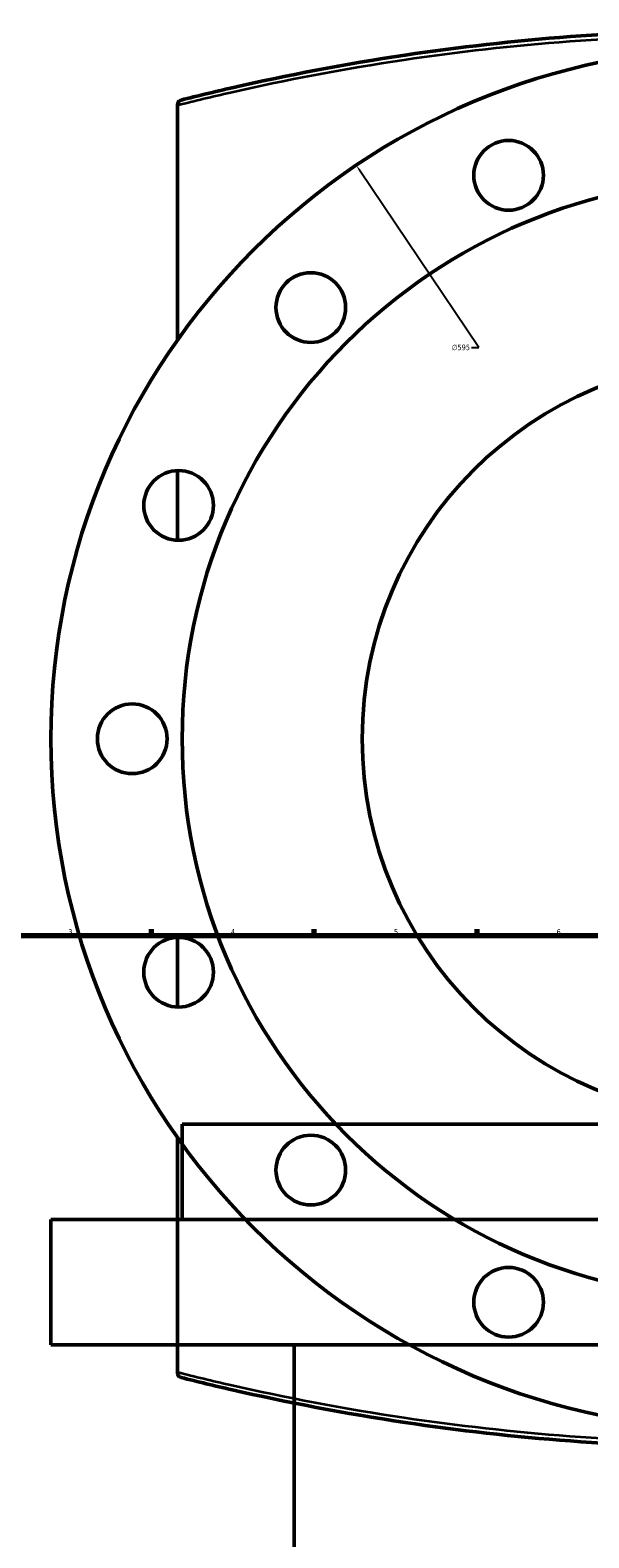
# Model space of a CAD drawing. Header units: millimetres. Extents: x -674 to 1234, y -345 to 975.
# Tile 10 of 13: x 158 to 399, y 315 to 964. Entities that reach past the tile are written whole.
import ezdxf

# ---------------------------------------------------------------- set-up
doc = ezdxf.new("R2010")
doc.units = ezdxf.units.MM
for name, color, linetype, lineweight in [('Border (ANSI)', 7, 'Continuous', 70), ('Dimension (ANSI)', 7, 'Continuous', 25), ('Visible (ANSI)', 7, 'Continuous', 50), ('Visible Narrow (ANSI)', 7, 'Continuous', 35)]:
    doc.layers.add(name, color=color, linetype=linetype, lineweight=lineweight)
doc.styles.add('Note Text (ANSI)', font='tahoma.ttf')
doc.dimstyles.new('Default - mm (ANSI)', dxfattribs={"dimtxt": 2.4, "dimasz": 2.5, "dimexe": 3.175, "dimexo": 1.6002, "dimgap": 0.8, "dimtad": 0, "dimtoh": 1, "dimdec": 0, "dimrnd": 1e-08, "dimzin": 4, "dimdsep": 46, "dimtxsty": 'Note Text (ANSI)', "dimcen": 0.09, "dimdle": 10, "dimclrd": 256, "dimclre": 256, "dimclrt": 5, "dimadec": 1, "dimazin": 1, "dimtfac": 1.27, "dimtofl": 0, "dimtmove": 0, "dimatfit": 3, "dimfxl": 1, "dimtolj": 1, "dimtzin": 4, "dimlwd": -1, "dimlwe": -1, "dimarcsym": 0})

# ---------------------------------------------------------------- blocks, each defined once
blk = doc.blocks.new('Borders Default Border')
at = {"layer": 'Border (ANSI)'}
for p, q in [((210.25, 574), (210.25, 576.8)), ((280.33, 574), (280.33, 576.8)), ((350.42, 574), (350.42, 576.8))]:
    blk.add_line(p, q, dxfattribs=at)
at = {"layer": 'Border (ANSI)', "flags": 128}
blk.add_lwpolyline([(20, 20), (20, 574), (821, 574), (821, 20), (20, 20)], dxfattribs=at)
at = {"layer": 'Border (ANSI)', "color": 5, "true_color": 0x0000ff, "char_height": 2.4, "attachment_point": 7, "style": 'Note Text (ANSI)'}
for s, insert in [('3', (174.46, 574.35)), ('4', (244.45, 574.4)), ('6', (384.69, 574.35)), ('5', (314.67, 574.35))]:
    blk.add_mtext(s, dxfattribs=dict(at, insert=insert))
blk = doc.blocks.new('*D8')
at = {"layer": 'Defpoints', "color": 0, "transparency": 16777216}
for p in [(298.45, 905.57), (630.52, 411.86)]:
    blk.add_point(p, dxfattribs=at)
at = {"layer": 'Dimension (ANSI)', "transparency": 16777216}
for p, q in [((351.23, 827.1), (299.84, 903.49)), ((348.03, 827.1), (351.23, 827.1))]:
    blk.add_line(p, q, dxfattribs=at)
blk.add_solid([(300.19, 903.73), (299.49, 903.26), (298.45, 905.57)], dxfattribs=at)
at = {"layer": 'Dimension (ANSI)', "color": 5, "transparency": 16777216, "insert": (339.53, 828.39), "char_height": 2.4, "attachment_point": 1, "style": 'Note Text (ANSI)'}
blk.add_mtext('\\A1;∅595', dxfattribs=at)

msp = doc.modelspace()

# ---------------------------------------------------------------- linework, layer by layer
at = {"layer": 'Visible (ANSI)'}
for p, q in [((221.48, 931.66), (221.48, 931.45)), ((221.48, 830.34), (221.48, 931.45)), ((221.48, 744.18), (221.48, 774.16)), ((221.48, 543.27), (221.48, 573.25)), ((221.48, 385.98), (221.48, 487.08)), ((705.48, 492.86), (223.48, 492.86)), ((223.48, 451.86), (223.48, 492.86)), ((761.98, 451.86), (166.98, 451.86)), ((166.98, 397.86), (166.98, 451.86)), ((761.98, 397.86), (166.98, 397.86)), ((271.68, 180.36), (271.68, 397.86)), ((221.48, 385.98), (221.48, 385.77))]:
    msp.add_line(p, q, dxfattribs=at)
for centre, radius in [((464.48, 658.71), 297.5), ((364.03, 901.23), 15), ((464.48, 658.71), 241), ((278.87, 844.33), 15), ((464.48, 658.71), 163.5), ((221.96, 759.17), 15), ((201.98, 658.71), 15), ((221.96, 558.26), 15), ((278.87, 473.1), 15), ((364.03, 416.19), 15)]:
    msp.add_circle(centre, radius, dxfattribs=at)
for points, knots in [([(705.97, 933.6), (698.82, 935.41), (691.49, 937.18), (660.59, 944.26), (635.6, 949.07), (586.52, 956.39), (562.67, 959.1), (514.04, 962.77), (489.26, 963.71), (464.48, 963.71), (439.71, 963.71), (414.93, 962.77), (366.3, 959.1), (342.45, 956.39), (293.36, 949.07), (268.37, 944.26), (237.47, 937.18), (230.14, 935.41), (222.99, 933.6)], [7.458555, 7.458555, 7.458555, 7.458555, 10.151369, 10.151369, 18.575569, 18.575569, 25.993786, 25.993786, 33.412007, 33.412007, 33.412007, 40.830228, 40.830228, 48.248444, 48.248444, 56.673234, 56.673234, 59.365691, 59.365691, 59.365691, 59.365691]), ([(221.48, 931.66), (221.48, 931.9), (221.53, 932.13), (221.69, 932.59), (221.82, 932.8), (222.12, 933.14), (222.27, 933.26), (222.61, 933.47), (222.79, 933.55), (222.99, 933.6), (222.99, 933.6), (222.99, 933.6)], [-0.2850072, -0.2850072, -0.2850072, -0.2850072, -0.2126203, -0.2126203, -0.1322969, -0.1322969, -0.0667314, -0.0667314, 0, 0, 0.0007141, 0.0007141, 0.0007141, 0.0007141]), ([(222.99, 383.83), (222.99, 383.83), (222.99, 383.83), (222.79, 383.88), (222.61, 383.96), (222.27, 384.16), (222.12, 384.29), (221.82, 384.62), (221.69, 384.84), (221.53, 385.3), (221.48, 385.53), (221.48, 385.77)], [-0.2846866, -0.2846866, -0.2846866, -0.2846866, -0.2839751, -0.2839751, -0.2174853, -0.2174853, -0.1521573, -0.1521573, -0.0721248, -0.0721248, 0, 0, 0, 0]), ([(222.99, 383.83), (230.15, 382.02), (237.47, 380.25), (268.37, 373.17), (293.36, 368.36), (342.45, 361.04), (366.3, 358.32), (414.93, 354.66), (439.71, 353.71), (464.48, 353.71), (489.26, 353.71), (514.04, 354.66), (562.67, 358.32), (586.52, 361.04), (635.6, 368.36), (660.59, 373.17), (691.49, 380.25), (698.82, 382.02), (705.97, 383.83)], [3.465156, 3.465156, 3.465156, 3.465156, 6.157856, 6.157856, 14.582636, 14.582636, 22.000731, 22.000731, 29.418831, 29.418831, 29.418831, 36.836931, 36.836931, 44.255026, 44.255026, 52.679218, 52.679218, 55.372293, 55.372293, 55.372293, 55.372293])]:
    msp.add_open_spline(points, degree=3, knots=knots, dxfattribs=at)
at = {"layer": 'Visible Narrow (ANSI)'}
for points, knots in [([(221.48, 931.45), (228.92, 933.33), (236.54, 935.17), (267.82, 942.3), (292.88, 947.1), (342.11, 954.4), (366.02, 957.11), (414.79, 960.77), (439.64, 961.71), (464.48, 961.71), (489.33, 961.71), (514.18, 960.77), (562.94, 957.11), (586.86, 954.4), (636.08, 947.1), (661.14, 942.3), (692.13, 935.23), (699.48, 933.47), (706.65, 931.66)], [-59.470006, -59.470006, -59.470006, -59.470006, -56.673234, -56.673234, -48.248444, -48.248444, -40.830228, -40.830228, -33.412007, -33.412007, -33.412007, -25.993786, -25.993786, -18.575569, -18.575569, -10.151369, -10.151369, -7.458555, -7.458555, -7.458555, -7.458555]), ([(706.65, 385.77), (699.48, 383.96), (692.13, 382.19), (661.14, 375.13), (636.08, 370.33), (586.86, 363.02), (562.94, 360.31), (514.18, 356.66), (489.33, 355.71), (464.48, 355.71), (439.64, 355.71), (414.79, 356.66), (366.02, 360.31), (342.11, 363.02), (292.88, 370.33), (267.82, 375.13), (236.54, 382.26), (228.92, 384.1), (221.48, 385.98)], [-55.372293, -55.372293, -55.372293, -55.372293, -52.679218, -52.679218, -44.255026, -44.255026, -36.836931, -36.836931, -29.418831, -29.418831, -29.418831, -22.000731, -22.000731, -14.582636, -14.582636, -6.157856, -6.157856, -3.360842, -3.360842, -3.360842, -3.360842])]:
    msp.add_open_spline(points, degree=3, knots=knots, dxfattribs=at)

# ---------------------------------------------------------------- block references
msp.add_blockref('Borders Default Border', (0, 0))

# ---------------------------------------------------------------- dimensions: what is measured, and where the dimension line sits
at = {"layer": 'Dimension (ANSI)'}
dim = msp.add_diameter_dim_2p(p1=(630.52, 411.86), p2=(298.45, 905.57), dimstyle='Default - mm (ANSI)', override={"dimgap": 0.8, "dimtih": 1, "dimdec": 0, "dimlfac": 1, "dimtol": 0, "dimlim": 0, "dimtp": 0, "dimtm": 0, "dimtdec": 2}, dxfattribs=at)
dim.commit()
dim.dimension.update_dxf_attribs({"geometry": '*D8', "text_midpoint": (343.38, 827.1), "dimtype": 163})

doc.saveas('drawing.dxf')
